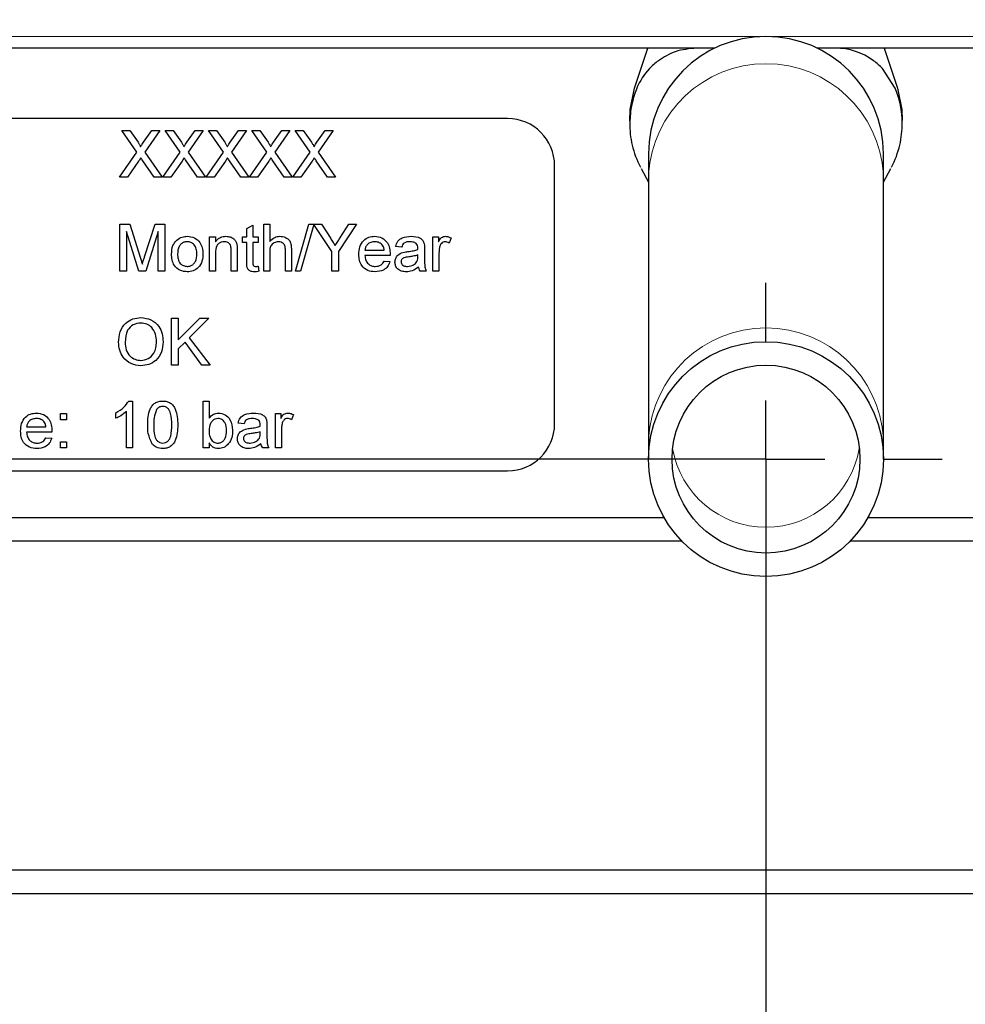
# Paper-space layout 'Blatt5' of a CAD drawing. Header units: millimetres. Extents: x 5 to 418, y 2 to 292.
# Tile 9 of 37: x 179 to 205, y 100 to 127. Entities that reach past the tile are written whole.
import ezdxf

# ---------------------------------------------------------------- set-up
doc = ezdxf.new("R2010")
doc.units = ezdxf.units.MM
doc.layers.add('SLD-0', color=7, linetype='Continuous')
doc.styles.add('SLDTEXTSTYLE0', font='TXT', dxfattribs={"width": 0.605})
doc.dimstyles.new('SLDDIMSTYLE4', dxfattribs={"dimtxt": 3.5, "dimasz": 3.302, "dimexe": 0, "dimexo": 0.0625, "dimgap": 0.875, "dimtad": 1, "dimdec": 1, "dimlfac": 1.5, "dimrnd": 1e-09, "dimzin": 12, "dimdsep": 46, "dimtxsty": 'SLDTEXTSTYLE0', "dimsah": 1, "dimcen": 0.09, "dimadec": 0, "dimazin": 3, "dimtfac": 1, "dimtofl": 0, "dimtmove": 0, "dimatfit": 3, "dimfxl": 1, "dimfrac": 2, "dimtolj": 1, "dimtzin": 12, "dimarcsym": 0})
doc.dimstyles.new('SLDDIMSTYLE5', dxfattribs={"dimtxt": 3.5, "dimasz": 3.302, "dimexe": 0, "dimexo": 0.0625, "dimgap": 0.875, "dimtad": 1, "dimdec": 1, "dimlfac": 1.5, "dimrnd": 1e-09, "dimzin": 12, "dimdsep": 46, "dimtxsty": 'SLDTEXTSTYLE0', "dimsah": 1, "dimcen": 0.09, "dimadec": 0, "dimazin": 3, "dimtfac": 1, "dimtmove": 0, "dimatfit": 0, "dimfxl": 1, "dimfrac": 2, "dimtolj": 1, "dimtzin": 12, "dimarcsym": 0})
doc.dimstyles.new('SLDDIMSTYLE6', dxfattribs={"dimtxt": 3.5, "dimasz": 3.302, "dimexe": 0, "dimexo": 0.0625, "dimgap": 0.875, "dimtad": 1, "dimlfac": 1.5, "dimrnd": 1e-09, "dimzin": 12, "dimdsep": 46, "dimtxsty": 'SLDTEXTSTYLE0', "dimsah": 1, "dimcen": 0.09, "dimadec": 0, "dimazin": 3, "dimtfac": 1, "dimtofl": 0, "dimtmove": 0, "dimatfit": 3, "dimfxl": 1, "dimfrac": 2, "dimtolj": 1, "dimtzin": 12, "dimarcsym": 0})

# ---------------------------------------------------------------- blocks, each defined once
blk = doc.blocks.new('_D_24')
at = {"layer": 'SLD-0', "color": 7}
for p, q in [((142.572, 135.345), (117.456, 135.345)), ((118.456, 135.345), (118.456, 115.012)), ((199.823, 115.012), (117.456, 115.012))]:
    blk.add_line(p, q, dxfattribs=at)
for points in [[(118.456, 135.345), (117.948, 132.043), (118.964, 132.043)], [(118.456, 115.012), (118.964, 118.314), (117.948, 118.314)]]:
    blk.add_solid(points, dxfattribs=at)
at = {"layer": 'SLD-0', "color": 7, "insert": (113.944, 120.5), "char_height": 3.5, "attachment_point": 1, "rotation": 90, "style": 'SLDTEXTSTYLE0'}
blk.add_mtext('30,5', dxfattribs=at)
blk = doc.blocks.new('_D_25')
at = {"layer": 'SLD-0', "color": 7}
for p, q in [((118.456, 115.012), (118.456, 121.362)), ((199.823, 115.012), (117.456, 115.012)), ((118.456, 100.235), (118.456, 115.012)), ((168.044, 100.235), (117.456, 100.235)), ((118.456, 100.235), (118.456, 93.885))]:
    blk.add_line(p, q, dxfattribs=at)
for points in [[(118.456, 115.012), (118.964, 118.314), (117.948, 118.314)], [(118.456, 100.235), (117.948, 96.933), (118.964, 96.933)]]:
    blk.add_solid(points, dxfattribs=at)
at = {"layer": 'SLD-0', "color": 7, "insert": (113.944, 102.945), "char_height": 3.5, "attachment_point": 1, "rotation": 90, "style": 'SLDTEXTSTYLE0'}
blk.add_mtext('22,2', dxfattribs=at)
blk = doc.blocks.new('_D_27')
at = {"layer": 'SLD-0', "color": 7}
for p, q in [((124.49, 136.246), (124.49, 86.053)), ((199.823, 115.012), (199.823, 86.053)), ((124.49, 87.053), (199.823, 87.053))]:
    blk.add_line(p, q, dxfattribs=at)
for points in [[(124.49, 87.053), (127.792, 86.545), (127.792, 87.561)], [(199.823, 87.053), (196.521, 87.561), (196.521, 86.545)]]:
    blk.add_solid(points, dxfattribs=at)
at = {"layer": 'SLD-0', "color": 7, "insert": (158.146, 91.564), "char_height": 3.5, "attachment_point": 1, "style": 'SLDTEXTSTYLE0'}
blk.add_mtext('113', dxfattribs=at)
blk = doc.blocks.new('_D_28')
at = {"layer": 'SLD-0', "color": 7}
for p, q in [((124.49, 136.246), (124.49, 77.328)), ((247.823, 115.012), (247.823, 77.328)), ((124.49, 78.328), (247.823, 78.328))]:
    blk.add_line(p, q, dxfattribs=at)
for points in [[(124.49, 78.328), (127.792, 77.82), (127.792, 78.836)], [(247.823, 78.328), (244.521, 78.836), (244.521, 77.82)]]:
    blk.add_solid(points, dxfattribs=at)
at = {"layer": 'SLD-0', "color": 7, "insert": (182.146, 82.84), "char_height": 3.5, "attachment_point": 1, "style": 'SLDTEXTSTYLE0'}
blk.add_mtext('185', dxfattribs=at)
blk = doc.blocks.new('_D_29')
at = {"layer": 'SLD-0', "color": 7}
for p, q in [((199.823, 115.012), (199.823, 86.053)), ((247.823, 115.012), (247.823, 86.053)), ((247.823, 87.053), (199.823, 87.053))]:
    blk.add_line(p, q, dxfattribs=at)
for centre, start, end in [((226.521, 89.738), 153.4349, 206.5651), ((221.126, 89.738), 333.4349, 26.5651)]:
    blk.add_arc(centre, 6.006, start, end, dxfattribs=at)
for points in [[(199.823, 87.053), (203.125, 86.545), (203.125, 87.561)], [(247.823, 87.053), (244.521, 87.561), (244.521, 86.545)]]:
    blk.add_solid(points, dxfattribs=at)
at = {"layer": 'SLD-0', "color": 7, "insert": (221.15, 91.564), "char_height": 3.5, "attachment_point": 1, "style": 'SLDTEXTSTYLE0'}
blk.add_mtext('72', dxfattribs=at)
blk = doc.blocks.new('SW_CENTERMARKSYMBOL_0')
at = {"layer": 'SLD-0', "color": 0}
for p, q in [((0, 3.333), (0, 5)), ((0, 0), (0, 1.667)), ((-3.333, 0), (-5, 0)), ((0, 0), (-1.667, 0)), ((0, 0), (0, -1.667)), ((0, 0), (1.667, 0)), ((3.333, 0), (5, 0)), ((0, -3.333), (0, -5))]:
    blk.add_line(p, q, dxfattribs=at)

psp = doc.layouts.new('Blatt5')

# ---------------------------------------------------------------- linework, layer by layer
at = {"color": 7, "linetype": 'Continuous', "lineweight": 18}
for p, q in [((151.6355, 127.0063), (199.6266, 127.0063)), ((200.0203, 127.0063), (215.6266, 127.0063))]:
    psp.add_line(p, q, dxfattribs=at)
at = {"color": 7, "linetype": 'Continuous', "lineweight": 25}
for p, q in [((196.468, 126.6788), (155.8234, 126.6788)), ((196.0907, 125.5411), (196.468, 126.6788)), ((198.3705, 126.6788), (196.468, 126.6788)), ((198.3705, 126.6788), (197.8568, 126.6788)), ((201.7901, 126.6788), (201.2764, 126.6788)), ((203.1789, 126.6788), (201.2764, 126.6788)), ((212.468, 126.6788), (203.1789, 126.6788)), ((203.1789, 126.6788), (203.5562, 125.5411)), ((203.4901, 125.5407), (203.1311, 126.0981)), ((192.4901, 124.6788), (161.8234, 124.6788)), ((181.9653, 123.7296), (181.5408, 124.3455)), ((181.5408, 124.3455), (181.7673, 124.3455)), ((181.7673, 124.3455), (182, 124.0079)), ((182.1562, 124.0076), (182.3881, 124.3455)), ((182.6178, 124.3455), (182.1934, 123.7274)), ((182.3881, 124.3455), (182.6178, 124.3455)), ((183.196, 123.7296), (182.7716, 124.3455)), ((182.7716, 124.3455), (182.9981, 124.3455)), ((182.9981, 124.3455), (183.2307, 124.0079)), ((183.387, 124.0076), (183.6188, 124.3455)), ((183.8485, 124.3455), (183.4241, 123.7274)), ((183.6188, 124.3455), (183.8485, 124.3455)), ((184.4268, 123.7296), (184.0024, 124.3455)), ((184.0024, 124.3455), (184.2289, 124.3455)), ((184.2289, 124.3455), (184.4615, 124.0079)), ((184.6178, 124.0076), (184.8496, 124.3455)), ((185.0793, 124.3455), (184.6549, 123.7274)), ((184.8496, 124.3455), (185.0793, 124.3455)), ((185.6576, 123.7296), (185.2332, 124.3455)), ((185.2332, 124.3455), (185.4596, 124.3455)), ((185.4596, 124.3455), (185.6923, 124.0079)), ((185.8485, 124.0076), (186.0804, 124.3455)), ((186.3101, 124.3455), (185.8857, 123.7274)), ((186.0804, 124.3455), (186.3101, 124.3455)), ((186.8883, 123.7296), (186.4639, 124.3455)), ((186.4639, 124.3455), (186.6904, 124.3455)), ((186.6904, 124.3455), (186.9231, 124.0079)), ((187.0793, 124.0076), (187.3111, 124.3455)), ((187.5408, 124.3455), (187.1164, 123.7274)), ((187.3111, 124.3455), (187.5408, 124.3455)), ((181.4725, 123.0122), (181.9653, 123.7296)), ((182.1934, 123.7274), (182.6861, 123.0122)), ((182.7032, 123.0122), (183.196, 123.7296)), ((183.4241, 123.7274), (183.9169, 123.0122)), ((183.934, 123.0122), (184.4268, 123.7296)), ((184.6549, 123.7274), (185.1477, 123.0122)), ((185.1648, 123.0122), (185.6576, 123.7296)), ((185.8857, 123.7274), (186.3785, 123.0122)), ((186.3955, 123.0122), (186.8883, 123.7296)), ((187.1164, 123.7274), (187.6092, 123.0122)), ((196.4901, 123.6788), (196.4901, 123.0963)), ((203.1568, 123.0963), (203.1568, 123.6788)), ((182.0173, 123.471), (181.7019, 123.0122)), ((182.4594, 123.0122), (182.1349, 123.4833)), ((183.2481, 123.471), (182.9327, 123.0122)), ((183.6902, 123.0122), (183.3656, 123.4833)), ((184.4789, 123.471), (184.1634, 123.0122)), ((184.9209, 123.0122), (184.5964, 123.4833)), ((185.7096, 123.471), (185.3942, 123.0122)), ((186.1517, 123.0122), (185.8272, 123.4833)), ((186.9404, 123.471), (186.625, 123.0122)), ((187.3825, 123.0122), (187.0579, 123.4833)), ((193.8234, 116.0122), (193.8234, 123.3455)), ((181.7019, 123.0122), (181.4725, 123.0122)), ((182.6861, 123.0122), (182.4594, 123.0122)), ((182.9327, 123.0122), (182.7032, 123.0122)), ((183.9169, 123.0122), (183.6902, 123.0122)), ((184.1634, 123.0122), (183.934, 123.0122)), ((185.1477, 123.0122), (184.9209, 123.0122)), ((185.3942, 123.0122), (185.1648, 123.0122)), ((186.3785, 123.0122), (186.1517, 123.0122)), ((186.625, 123.0122), (186.3955, 123.0122)), ((187.6092, 123.0122), (187.3825, 123.0122)), ((196.2799, 123.2617), (196.4901, 122.8708)), ((196.4901, 123.0963), (196.4901, 115.5947)), ((203.1568, 122.8708), (203.3673, 123.2624)), ((203.1568, 115.5947), (203.1568, 123.0963)), ((181.4816, 120.3455), (181.4816, 121.6788)), ((181.4816, 121.6788), (181.7644, 121.6788)), ((181.7644, 121.6788), (182.0625, 120.7432)), ((182.188, 120.7592), (182.4832, 121.6788)), ((182.4832, 121.6788), (182.7636, 121.6788)), ((182.7636, 121.6788), (182.7636, 120.3455)), ((185.0884, 121.557), (185.2593, 121.6542)), ((185.2593, 121.6542), (185.2593, 121.3198)), ((185.567, 121.6788), (185.738, 121.6788)), ((185.567, 120.3455), (185.567, 121.6788)), ((185.738, 121.6788), (185.738, 121.1919)), ((186.473, 120.3455), (186.8491, 121.6788)), ((186.9896, 121.676), (186.6143, 120.3455)), ((186.8491, 121.6788), (187.2102, 121.6788)), ((187.5005, 120.9104), (186.9896, 121.676)), ((187.2102, 121.6788), (187.4687, 121.2712)), ((188.2014, 121.6788), (187.6885, 120.9104)), ((187.7305, 121.2865), (187.9789, 121.6788)), ((187.9789, 121.6788), (188.2014, 121.6788)), ((182.0232, 120.3455), (181.6696, 121.4737)), ((181.6696, 121.4737), (181.6696, 120.3455)), ((182.5756, 121.4737), (182.2198, 120.3455)), ((182.5756, 120.3455), (182.5756, 121.4737)), ((184.0286, 121.3198), (184.1995, 121.3198)), ((184.0286, 120.3455), (184.0286, 121.3198)), ((184.1995, 121.3198), (184.1995, 121.1839)), ((184.9687, 121.166), (184.9687, 121.3198)), ((184.9687, 121.3198), (185.0884, 121.3198)), ((185.0884, 121.3198), (185.0884, 121.557)), ((185.2593, 121.3198), (185.4132, 121.3198)), ((185.4132, 121.3198), (185.4132, 121.166)), ((190.3704, 121.3198), (190.5243, 121.3198)), ((190.3704, 120.3455), (190.3704, 121.3198)), ((190.5243, 121.3198), (190.5243, 121.1839)), ((185.0884, 121.166), (184.9687, 121.166)), ((185.0884, 120.6193), (185.0884, 121.166)), ((185.4132, 121.166), (185.2593, 121.166)), ((185.2593, 121.166), (185.2593, 120.6131)), ((189.4816, 121.0292), (189.3106, 121.0463)), ((190.8833, 121.2913), (190.8298, 121.143)), ((184.1995, 120.8679), (184.1995, 120.3455)), ((184.6439, 120.3455), (184.6439, 120.9272)), ((184.8149, 120.9416), (184.8149, 120.3455)), ((185.738, 120.8682), (185.738, 120.3455)), ((186.1824, 120.3455), (186.1824, 120.951)), ((186.3533, 120.9598), (186.3533, 120.3455)), ((187.5005, 120.3455), (187.5005, 120.9104)), ((187.6885, 120.9104), (187.6885, 120.3455)), ((188.4388, 120.9438), (188.9858, 120.9438)), ((189.156, 120.7899), (188.4388, 120.7899)), ((189.9423, 120.7573), (189.9431, 120.807)), ((190.1311, 120.9772), (190.1311, 120.7686)), ((190.5414, 120.8631), (190.5414, 120.3455)), ((185.4132, 120.4865), (185.4303, 120.3431)), ((188.984, 120.6361), (189.1514, 120.619)), ((181.6696, 120.3455), (181.4816, 120.3455)), ((182.2198, 120.3455), (182.0232, 120.3455)), ((182.7636, 120.3455), (182.5756, 120.3455)), ((184.1995, 120.3455), (184.0286, 120.3455)), ((184.8149, 120.3455), (184.6439, 120.3455)), ((185.738, 120.3455), (185.567, 120.3455)), ((186.3533, 120.3455), (186.1824, 120.3455)), ((186.6143, 120.3455), (186.473, 120.3455)), ((187.6885, 120.3455), (187.5005, 120.3455)), ((190.1824, 120.3455), (190.0115, 120.3455)), ((190.5414, 120.3455), (190.3704, 120.3455)), ((182.9516, 117.6788), (182.9516, 119.0122)), ((182.9516, 119.0122), (183.1397, 119.0122)), ((183.1397, 119.0122), (183.1397, 118.3978)), ((183.1397, 118.3978), (183.754, 119.0122)), ((184.0115, 119.0122), (183.4543, 118.455)), ((183.754, 119.0122), (184.0115, 119.0122)), ((183.3352, 118.3356), (183.1397, 118.1404)), ((183.8141, 117.6788), (183.3352, 118.3356)), ((183.4543, 118.455), (184.0457, 117.6788)), ((183.1397, 118.1404), (183.1397, 117.6788)), ((183.1397, 117.6788), (182.9516, 117.6788)), ((184.0457, 117.6788), (183.8141, 117.6788)), ((181.7364, 116.6617), (181.8464, 116.6617)), ((181.8464, 116.6617), (181.8464, 115.3284)), ((183.8464, 115.3284), (183.8464, 116.6617)), ((183.8464, 116.6617), (184.0174, 116.6617)), ((184.0174, 116.6617), (184.0174, 116.1711)), ((179.7951, 116.1318), (179.7951, 116.3027)), ((179.7951, 116.3027), (179.9661, 116.3027)), ((179.9661, 116.3027), (179.9661, 116.1318)), ((181.3678, 116.1708), (181.3678, 116.3284)), ((181.6755, 115.3284), (181.6755, 116.3674)), ((185.8977, 116.3027), (186.0516, 116.3027)), ((185.8977, 115.3284), (185.8977, 116.3027)), ((186.0516, 116.3027), (186.0516, 116.1668)), ((179.9661, 116.1318), (179.7951, 116.1318)), ((185.0088, 116.0122), (184.8379, 116.0292)), ((186.4105, 116.2742), (186.3571, 116.1259)), ((178.8379, 115.9267), (179.3849, 115.9267)), ((179.555, 115.7728), (178.8379, 115.7728)), ((185.4696, 115.7402), (185.4704, 115.7899)), ((185.6584, 115.9601), (185.6584, 115.7515)), ((186.0686, 115.846), (186.0686, 115.3284)), ((179.383, 115.619), (179.5505, 115.6019)), ((179.7951, 115.4993), (179.9661, 115.4993)), ((179.7951, 115.3284), (179.7951, 115.4993)), ((179.9661, 115.4993), (179.9661, 115.3284)), ((184.0174, 115.4745), (184.0174, 115.3284)), ((196.4901, 115.5947), (196.4901, 115.0122)), ((203.1568, 115.0122), (203.1568, 115.5947)), ((179.9661, 115.3284), (179.7951, 115.3284)), ((181.8464, 115.3284), (181.6755, 115.3284)), ((184.0174, 115.3284), (183.8464, 115.3284)), ((185.7097, 115.3284), (185.5387, 115.3284)), ((186.0686, 115.3284), (185.8977, 115.3284)), ((161.8234, 114.6788), (192.4901, 114.6788)), ((196.9367, 113.3455), (158.4901, 113.3455)), ((244.9367, 113.3455), (202.7102, 113.3455)), ((197.443, 112.6788), (158.8234, 112.6788)), ((245.443, 112.6788), (202.2039, 112.6788)), ((170.8234, 102.6788), (206.1568, 102.6788))]:
    psp.add_line(p, q, dxfattribs=at)
at = {"color": 7, "linetype": 'Continuous', "lineweight": 25, "flags": 128}
for points in [[(195.9584, 124.6201), (195.966, 124.9328), (196.0907, 125.5411)], [(195.9584, 124.6201), (195.966, 124.9328), (196.0907, 125.5411)], [(195.9584, 124.6201), (195.966, 124.9328), (196.0907, 125.5411)], [(203.5562, 125.5411), (203.6808, 124.9328), (203.6885, 124.6214)], [(203.5562, 125.5411), (203.6808, 124.9328), (203.6885, 124.6214)], [(203.5562, 125.5411), (203.6808, 124.9328), (203.6885, 124.6214)], [(211.8234, 103.3455), (185.6901, 103.3455), (165.1568, 103.3455)]]:
    psp.add_lwpolyline(points, dxfattribs=at)
at = {"color": 7, "linetype": 'Continuous', "lineweight": 25}
for radius in [3.3333, 2.6667]:
    psp.add_circle((199.8234, 115.0122), radius, dxfattribs=at)
for centre, radius, start, end in [((199.8234, 123.6788), 3.3333, 0, 180), ((201.7901, 124.8401), 1.8387, 53.78393, 90), ((197.8568, 124.8401), 1.8387, 136.83204, 157.60416), ((197.8568, 124.8401), 1.8387, 126.21609, 136.83204), ((201.7901, 124.8401), 1.8387, 43.16805, 53.78393), ((201.0385, 124.5304), 2.6516, 0.56128, 22.39584), ((192.4901, 123.3455), 1.3333, 0, 90), ((198.6084, 124.5304), 2.6516, 179.43872, 193.17708), ((201.0385, 124.5304), 2.6516, 346.82292, 0.56128), ((198.6084, 124.5304), 2.6516, 193.17708, 207.6121), ((201.0385, 124.5304), 2.6516, 332.3879, 346.82292), ((192.4901, 116.0122), 1.3333, 270, 0)]:
    psp.add_arc(centre, radius, start, end, dxfattribs=at)
at = {"color": 7, "linetype": 'Continuous', "lineweight": 18}
for centre, radius, start, end in [((199.8234, 122.8979), 3.3392, 3.40629, 176.59371), ((199.8234, 115.3963), 3.3392, 3.40629, 176.59371), ((199.8234, 115.7649), 2.6875, 189.64974, 350.35026)]:
    psp.add_arc(centre, radius, start, end, dxfattribs=at)
at = {"color": 7, "linetype": 'Continuous', "lineweight": 25}
for points, knots in [([(197.8568, 126.6788), (197.6484, 126.6606), (197.2577, 126.6265), (196.9254, 126.42), (196.7704, 126.3236)], [0, 0, 0, 0, 0.5334473, 1, 1, 1, 1]), ([(196.1568, 125.5407), (196.1008, 125.3844), (195.9869, 125.066), (195.967, 124.7283), (195.9569, 124.5564)], [0, 0, 0, 0, 0.4908705, 1, 1, 1, 1]), ([(182, 124.0079), (182.0149, 123.9852), (182.0358, 123.9536), (182.0615, 123.9119), (182.0666, 123.8911), (182.0692, 123.8807)], [0, 0, 0, 0, 0.5612769, 0.7817626, 1, 1, 1, 1]), ([(182.0692, 123.8807), (182.0854, 123.9044), (182.1144, 123.9467), (182.1434, 123.989), (182.1562, 124.0076)], [0, 0, 0, 0, 0.5599999, 1, 1, 1, 1]), ([(183.2307, 124.0079), (183.2457, 123.9852), (183.2666, 123.9536), (183.2923, 123.9119), (183.2974, 123.8911), (183.2999, 123.8807)], [0, 0, 0, 0, 0.5612769, 0.7817626, 1, 1, 1, 1]), ([(183.2999, 123.8807), (183.3162, 123.9044), (183.3452, 123.9467), (183.3742, 123.989), (183.387, 124.0076)], [0, 0, 0, 0, 0.55999992, 1, 1, 1, 1]), ([(184.4615, 124.0079), (184.4765, 123.9852), (184.4973, 123.9536), (184.523, 123.9119), (184.5281, 123.8911), (184.5307, 123.8807)], [0, 0, 0, 0, 0.5612769, 0.7817626, 1, 1, 1, 1]), ([(184.5307, 123.8807), (184.5469, 123.9044), (184.5759, 123.9467), (184.605, 123.989), (184.6178, 124.0076)], [0, 0, 0, 0, 0.5599999, 1, 1, 1, 1]), ([(185.6923, 124.0079), (185.7073, 123.9852), (185.7281, 123.9536), (185.7538, 123.9119), (185.7589, 123.8911), (185.7615, 123.8807)], [0, 0, 0, 0, 0.5612769, 0.7817626, 1, 1, 1, 1]), ([(185.7615, 123.8807), (185.7777, 123.9044), (185.8067, 123.9467), (185.8358, 123.989), (185.8485, 124.0076)], [0, 0, 0, 0, 0.55999992, 1, 1, 1, 1]), ([(186.9231, 124.0079), (186.938, 123.9852), (186.9589, 123.9536), (186.9846, 123.9119), (186.9897, 123.8911), (186.9922, 123.8807)], [0, 0, 0, 0, 0.5612769, 0.7817626, 1, 1, 1, 1]), ([(186.9922, 123.8807), (187.0085, 123.9044), (187.0375, 123.9467), (187.0665, 123.989), (187.0793, 124.0076)], [0, 0, 0, 0, 0.55999992, 1, 1, 1, 1]), ([(182.0801, 123.5626), (182.0683, 123.5456), (182.0472, 123.5152), (182.0265, 123.4845), (182.0173, 123.471)], [0, 0, 0, 0, 0.56000161, 1, 1, 1, 1]), ([(182.1349, 123.4833), (182.1246, 123.4981), (182.1063, 123.5245), (182.0881, 123.551), (182.0801, 123.5626)], [0, 0, 0, 0, 0.5599998, 1, 1, 1, 1]), ([(183.3109, 123.5626), (183.2991, 123.5456), (183.278, 123.5152), (183.2572, 123.4845), (183.2481, 123.471)], [0, 0, 0, 0, 0.5600016, 1, 1, 1, 1]), ([(183.3656, 123.4833), (183.3554, 123.4981), (183.337, 123.5245), (183.3189, 123.551), (183.3109, 123.5626)], [0, 0, 0, 0, 0.5599998, 1, 1, 1, 1]), ([(184.5416, 123.5626), (184.5298, 123.5456), (184.5088, 123.5152), (184.488, 123.4845), (184.4789, 123.471)], [0, 0, 0, 0, 0.5600016, 1, 1, 1, 1]), ([(184.5964, 123.4833), (184.5861, 123.4981), (184.5678, 123.5245), (184.5496, 123.551), (184.5416, 123.5626)], [0, 0, 0, 0, 0.5599998, 1, 1, 1, 1]), ([(185.7724, 123.5626), (185.7606, 123.5456), (185.7395, 123.5152), (185.7188, 123.4845), (185.7096, 123.471)], [0, 0, 0, 0, 0.5600016, 1, 1, 1, 1]), ([(185.8272, 123.4833), (185.8169, 123.4981), (185.7986, 123.5245), (185.7804, 123.551), (185.7724, 123.5626)], [0, 0, 0, 0, 0.5599998, 1, 1, 1, 1]), ([(187.0032, 123.5626), (186.9914, 123.5456), (186.9703, 123.5152), (186.9495, 123.4845), (186.9404, 123.471)], [0, 0, 0, 0, 0.5600016, 1, 1, 1, 1]), ([(187.0579, 123.4833), (187.0477, 123.4981), (187.0293, 123.5245), (187.0112, 123.551), (187.0032, 123.5626)], [0, 0, 0, 0, 0.5599998, 1, 1, 1, 1]), ([(183.0983, 121.2298), (183.1488, 121.2649), (183.2392, 121.3276), (183.3485, 121.3341), (183.3966, 121.3369)], [0, 0, 0, 0, 0.5590331, 1, 1, 1, 1]), ([(183.3966, 121.3369), (183.4667, 121.3293), (183.6067, 121.3139), (183.759, 121.1772), (183.8319, 121.0108), (183.8376, 120.9012), (183.8405, 120.8463)], [0, 0, 0, 0, 0.2795556, 0.5586004, 0.7789908, 1, 1, 1, 1]), ([(184.1995, 121.1839), (184.2195, 121.2097), (184.2595, 121.2611), (184.3607, 121.3245), (184.4449, 121.3322), (184.4962, 121.3369)], [0, 0, 0, 0, 0.2805539, 0.5608154, 1, 1, 1, 1]), ([(184.4962, 121.3369), (184.536, 121.3337), (184.6154, 121.3271), (184.718, 121.2759), (184.782, 121.1925), (184.7981, 121.1318), (184.8061, 121.1014)], [0, 0, 0, 0, 0.2802155, 0.5599712, 0.7796359, 1, 1, 1, 1]), ([(185.738, 121.1919), (185.7823, 121.238), (185.8615, 121.3203), (185.9741, 121.3318), (186.0238, 121.3369)], [0, 0, 0, 0, 0.559341, 1, 1, 1, 1]), ([(186.0238, 121.3369), (186.0778, 121.3323), (186.1854, 121.3231), (186.312, 121.2227), (186.3504, 121.0863), (186.3524, 121.002), (186.3533, 120.9598)], [0, 0, 0, 0, 0.2803178, 0.5583395, 0.7785536, 1, 1, 1, 1]), ([(188.2679, 120.8244), (188.2721, 120.8967), (188.2806, 121.0408), (188.3885, 121.2186), (188.5481, 121.3226), (188.6615, 121.3322), (188.7182, 121.3369)], [0, 0, 0, 0, 0.2807476, 0.5597747, 0.7796663, 1, 1, 1, 1]), ([(188.7182, 121.3369), (188.7889, 121.3288), (188.9303, 121.3124), (189.0808, 121.1696), (189.1483, 120.9996), (189.154, 120.8891), (189.1568, 120.8337)], [0, 0, 0, 0, 0.2793662, 0.5583982, 0.7788851, 1, 1, 1, 1]), ([(189.3106, 121.0463), (189.3263, 121.0994), (189.3575, 121.2051), (189.5262, 121.3232), (189.6663, 121.3317), (189.7521, 121.3369)], [0, 0, 0, 0, 0.2804297, 0.5593032, 1, 1, 1, 1]), ([(189.7521, 121.3369), (189.8412, 121.3322), (189.9653, 121.3255), (190.093, 121.2235), (190.1129, 121.1567), (190.1228, 121.1233)], [0, 0, 0, 0, 0.5592531, 0.7791951, 1, 1, 1, 1]), ([(190.5243, 121.1839), (190.5499, 121.2273), (190.5855, 121.2879), (190.6649, 121.3317), (190.7038, 121.3352), (190.7233, 121.3369)], [0, 0, 0, 0, 0.5595991, 0.7797717, 1, 1, 1, 1]), ([(190.7233, 121.3369), (190.7548, 121.3339), (190.8111, 121.3285), (190.8612, 121.3026), (190.8833, 121.2913)], [0, 0, 0, 0, 0.5595462, 1, 1, 1, 1]), ([(182.9516, 120.8327), (182.9555, 120.9164), (182.9623, 121.0656), (183.0568, 121.1797), (183.0983, 121.2298)], [0, 0, 0, 0, 0.5609635, 1, 1, 1, 1]), ([(183.3966, 121.1831), (183.3653, 121.1804), (183.3027, 121.1749), (183.221, 121.1242), (183.1345, 121.0159), (183.1275, 120.9085), (183.1226, 120.8332)], [0, 0, 0, 0, 0.1871365, 0.37402463, 0.56109723, 1, 1, 1, 1]), ([(183.6696, 120.8383), (183.6675, 120.8847), (183.6634, 120.9773), (183.6032, 121.0954), (183.506, 121.1712), (183.4331, 121.1791), (183.3966, 121.1831)], [0, 0, 0, 0, 0.2810641, 0.5603164, 0.7801741, 1, 1, 1, 1]), ([(184.4487, 121.1831), (184.4201, 121.1807), (184.363, 121.176), (184.2855, 121.135), (184.2038, 121.0366), (184.2013, 120.9375), (184.1995, 120.8679)], [0, 0, 0, 0, 0.1872728, 0.3743615, 0.56054, 1, 1, 1, 1]), ([(184.6439, 120.9272), (184.6437, 120.9617), (184.6432, 121.0303), (184.6082, 121.1249), (184.5301, 121.1758), (184.4758, 121.1807), (184.4487, 121.1831)], [0, 0, 0, 0, 0.2816799, 0.5597852, 0.7795872, 1, 1, 1, 1]), ([(184.8061, 121.1014), (184.8092, 121.0716), (184.8148, 121.0185), (184.8149, 120.9651), (184.8149, 120.9416)], [0, 0, 0, 0, 0.55979123, 1, 1, 1, 1]), ([(185.9853, 121.1831), (185.9429, 121.177), (185.8582, 121.1648), (185.7427, 121.0491), (185.7398, 120.9369), (185.738, 120.8682)], [0, 0, 0, 0, 0.2802055, 0.5593196, 1, 1, 1, 1]), ([(186.1824, 120.951), (186.1812, 120.9836), (186.1787, 121.0484), (186.1372, 121.1338), (186.0621, 121.178), (186.0109, 121.1814), (185.9853, 121.1831)], [0, 0, 0, 0, 0.2812215, 0.5597775, 0.779378, 1, 1, 1, 1]), ([(187.4687, 121.2712), (187.4923, 121.2342), (187.5344, 121.1681), (187.5764, 121.1019), (187.5948, 121.0728)], [0, 0, 0, 0, 0.5600005, 1, 1, 1, 1]), ([(187.5948, 121.0728), (187.6202, 121.1126), (187.6655, 121.1838), (187.7106, 121.2551), (187.7305, 121.2865)], [0, 0, 0, 0, 0.56, 1, 1, 1, 1]), ([(188.7174, 121.1831), (188.6792, 121.1799), (188.603, 121.1735), (188.5111, 121.1143), (188.4526, 121.033), (188.4434, 120.9735), (188.4388, 120.9438)], [0, 0, 0, 0, 0.2801903, 0.5597279, 0.7796424, 1, 1, 1, 1]), ([(188.9231, 121.1014), (188.8891, 121.1282), (188.8282, 121.1764), (188.7513, 121.181), (188.7174, 121.1831)], [0, 0, 0, 0, 0.5585118, 1, 1, 1, 1]), ([(188.9858, 120.9438), (188.9814, 120.9763), (188.9734, 121.0343), (188.9384, 121.0809), (188.9231, 121.1014)], [0, 0, 0, 0, 0.5606744, 1, 1, 1, 1]), ([(189.7214, 121.1831), (189.6922, 121.1822), (189.6341, 121.1803), (189.5534, 121.1547), (189.504, 121.0944), (189.489, 121.051), (189.4816, 121.0292)], [0, 0, 0, 0, 0.2808547, 0.5597509, 0.7794996, 1, 1, 1, 1]), ([(189.899, 121.1315), (189.8682, 121.1493), (189.8129, 121.1812), (189.7495, 121.1825), (189.7214, 121.1831)], [0, 0, 0, 0, 0.5578706, 1, 1, 1, 1]), ([(189.9431, 121.0007), (189.9425, 121.028), (189.9415, 121.0766), (189.9119, 121.1148), (189.899, 121.1315)], [0, 0, 0, 0, 0.56190266, 1, 1, 1, 1]), ([(190.1228, 121.1233), (190.1258, 121.0961), (190.1311, 121.0475), (190.1311, 120.9987), (190.1311, 120.9772)], [0, 0, 0, 0, 0.55981741, 1, 1, 1, 1]), ([(190.5678, 121.0584), (190.5591, 121.0224), (190.5436, 120.9582), (190.5421, 120.8922), (190.5414, 120.8631)], [0, 0, 0, 0, 0.5598877, 1, 1, 1, 1]), ([(190.7166, 121.1831), (190.6972, 121.1807), (190.6583, 121.1759), (190.5997, 121.1332), (190.5799, 121.0867), (190.5678, 121.0584)], [0, 0, 0, 0, 0.2803051, 0.5609106, 1, 1, 1, 1]), ([(190.8298, 121.143), (190.8103, 121.1554), (190.7755, 121.1776), (190.7346, 121.1814), (190.7166, 121.1831)], [0, 0, 0, 0, 0.5601157, 1, 1, 1, 1]), ([(182.1226, 120.5474), (182.1346, 120.587), (182.156, 120.6577), (182.1782, 120.7282), (182.188, 120.7592)], [0, 0, 0, 0, 0.5599969, 1, 1, 1, 1]), ([(183.3966, 120.3284), (183.3251, 120.336), (183.1823, 120.3511), (183.0271, 120.4925), (182.9598, 120.6651), (182.9544, 120.7767), (182.9516, 120.8327)], [0, 0, 0, 0, 0.2796157, 0.5583707, 0.778858, 1, 1, 1, 1]), ([(183.1226, 120.8332), (183.1246, 120.7862), (183.1287, 120.6924), (183.1862, 120.5706), (183.2857, 120.4942), (183.3597, 120.4862), (183.3966, 120.4822)], [0, 0, 0, 0, 0.2811293, 0.560384, 0.7801589, 1, 1, 1, 1]), ([(183.8405, 120.8463), (183.8381, 120.7736), (183.8334, 120.6289), (183.7292, 120.4465), (183.5668, 120.3454), (183.4534, 120.3341), (183.3966, 120.3284)], [0, 0, 0, 0, 0.2810332, 0.5595131, 0.779602, 1, 1, 1, 1]), ([(183.3966, 120.4822), (183.4283, 120.485), (183.4915, 120.4907), (183.573, 120.5436), (183.6587, 120.6538), (183.6651, 120.7622), (183.6696, 120.8383)], [0, 0, 0, 0, 0.1870444, 0.3739447, 0.5609834, 1, 1, 1, 1]), ([(188.7273, 120.3284), (188.6552, 120.3349), (188.5114, 120.3478), (188.3505, 120.4839), (188.2767, 120.6556), (188.2708, 120.7681), (188.2679, 120.8244)], [0, 0, 0, 0, 0.2799521, 0.5586609, 0.7789943, 1, 1, 1, 1]), ([(188.4388, 120.7899), (188.4441, 120.7458), (188.4546, 120.6577), (188.5261, 120.5521), (188.6255, 120.491), (188.6951, 120.4852), (188.7299, 120.4822)], [0, 0, 0, 0, 0.2806334, 0.5596873, 0.7796605, 1, 1, 1, 1]), ([(189.1568, 120.8337), (189.1566, 120.8256), (189.1564, 120.811), (189.1561, 120.7964), (189.156, 120.7899)], [0, 0, 0, 0, 0.5599987, 1, 1, 1, 1]), ([(189.2935, 120.6038), (189.2972, 120.6397), (189.3047, 120.7117), (189.3796, 120.8235), (189.4668, 120.8587), (189.52, 120.8802)], [0, 0, 0, 0, 0.280458, 0.560983, 1, 1, 1, 1]), ([(189.52, 120.8802), (189.546, 120.8859), (189.5925, 120.8962), (189.6397, 120.9022), (189.6605, 120.9048)], [0, 0, 0, 0, 0.5599184, 1, 1, 1, 1]), ([(189.6605, 120.9048), (189.7139, 120.9115), (189.8092, 120.9235), (189.9016, 120.9495), (189.9423, 120.9609)], [0, 0, 0, 0, 0.56018496, 1, 1, 1, 1]), ([(189.9431, 120.807), (189.8958, 120.7938), (189.8112, 120.7701), (189.7242, 120.7588), (189.6859, 120.7539)], [0, 0, 0, 0, 0.5597597, 1, 1, 1, 1]), ([(189.9169, 120.6222), (189.9257, 120.6467), (189.9415, 120.6904), (189.9421, 120.7369), (189.9423, 120.7573)], [0, 0, 0, 0, 0.5589946, 1, 1, 1, 1]), ([(189.9423, 120.9609), (189.9424, 120.9683), (189.9427, 120.9816), (189.943, 120.9948), (189.9431, 121.0007)], [0, 0, 0, 0, 0.56002349, 1, 1, 1, 1]), ([(190.1311, 120.7686), (190.1313, 120.7198), (190.1317, 120.6395), (190.1352, 120.5279), (190.1461, 120.4332), (190.1703, 120.3747), (190.1824, 120.3455)], [0, 0, 0, 0, 0.3402059, 0.5603391, 0.7801747, 1, 1, 1, 1]), ([(182.0625, 120.7432), (182.0739, 120.7067), (182.0943, 120.6416), (182.1139, 120.5762), (182.1226, 120.5474)], [0, 0, 0, 0, 0.5600019, 1, 1, 1, 1]), ([(185.3098, 120.3284), (185.2829, 120.3294), (185.2293, 120.3313), (185.1522, 120.3623), (185.0785, 120.4601), (185.0843, 120.5535), (185.0884, 120.6193)], [0, 0, 0, 0, 0.1874327, 0.3738211, 0.5594622, 1, 1, 1, 1]), ([(185.2593, 120.6131), (185.2572, 120.581), (185.2545, 120.5408), (185.281, 120.502), (185.3069, 120.4839), (185.3304, 120.4829), (185.3461, 120.4822)], [0, 0, 0, 0, 0.4995957, 0.6252386, 0.7503541, 1, 1, 1, 1]), ([(185.3461, 120.4822), (185.3587, 120.4826), (185.3811, 120.4833), (185.4034, 120.4855), (185.4132, 120.4865)], [0, 0, 0, 0, 0.55996521, 1, 1, 1, 1]), ([(189.1514, 120.619), (189.1322, 120.5705), (189.0938, 120.4735), (188.9446, 120.3491), (188.8097, 120.3362), (188.7273, 120.3284)], [0, 0, 0, 0, 0.2806132, 0.5608329, 1, 1, 1, 1]), ([(188.7299, 120.4822), (188.7594, 120.4839), (188.8182, 120.4873), (188.919, 120.5295), (188.9594, 120.5957), (188.984, 120.6361)], [0, 0, 0, 0, 0.28128238, 0.56190631, 1, 1, 1, 1]), ([(189.6124, 120.3284), (189.5678, 120.3309), (189.4789, 120.336), (189.3682, 120.4008), (189.3026, 120.4987), (189.2966, 120.5687), (189.2935, 120.6038)], [0, 0, 0, 0, 0.2808155, 0.5596902, 0.7796958, 1, 1, 1, 1]), ([(189.6859, 120.7539), (189.6371, 120.7487), (189.5762, 120.7423), (189.5116, 120.7079), (189.4856, 120.6822), (189.4679, 120.6497), (189.4656, 120.6255), (189.4645, 120.6134)], [0, 0, 0, 0, 0.5002798, 0.6253263, 0.7502693, 0.875147, 1, 1, 1, 1]), ([(189.4645, 120.6134), (189.4663, 120.5974), (189.4699, 120.5654), (189.5001, 120.5262), (189.5589, 120.4878), (189.6133, 120.4845), (189.6514, 120.4822)], [0, 0, 0, 0, 0.1865647, 0.3734672, 0.5606134, 1, 1, 1, 1]), ([(189.6514, 120.4822), (189.7116, 120.4897), (189.819, 120.503), (189.887, 120.5857), (189.9169, 120.6222)], [0, 0, 0, 0, 0.5597581, 1, 1, 1, 1]), ([(185.4303, 120.3431), (185.408, 120.3386), (185.3682, 120.3307), (185.3276, 120.3291), (185.3098, 120.3284)], [0, 0, 0, 0, 0.5600783, 1, 1, 1, 1]), ([(189.9602, 120.4651), (189.9019, 120.4217), (189.7977, 120.3441), (189.669, 120.3332), (189.6124, 120.3284)], [0, 0, 0, 0, 0.5599714, 1, 1, 1, 1]), ([(190.0115, 120.3455), (189.9979, 120.3662), (189.9736, 120.4031), (189.9643, 120.4462), (189.9602, 120.4651)], [0, 0, 0, 0, 0.5596973, 1, 1, 1, 1]), ([(181.4474, 118.3279), (181.4539, 118.4279), (181.467, 118.6275), (181.6227, 118.8699), (181.8452, 119.0101), (182.0021, 119.0229), (182.0806, 119.0292)], [0, 0, 0, 0, 0.2805704, 0.5595746, 0.7795608, 1, 1, 1, 1]), ([(182.0817, 118.8754), (182.0068, 118.8653), (181.8572, 118.8452), (181.6519, 118.6437), (181.6417, 118.4464), (181.6354, 118.3257)], [0, 0, 0, 0, 0.2801277, 0.5596529, 1, 1, 1, 1]), ([(182.0806, 119.0292), (182.1788, 119.0177), (182.3748, 118.9947), (182.5908, 118.8062), (182.6968, 118.5741), (182.7071, 118.4203), (182.7123, 118.3433)], [0, 0, 0, 0, 0.2795644, 0.5585841, 0.7790872, 1, 1, 1, 1]), ([(182.5243, 118.3447), (182.5197, 118.4174), (182.5106, 118.5625), (182.4108, 118.7462), (182.2531, 118.8575), (182.1388, 118.8694), (182.0817, 118.8754)], [0, 0, 0, 0, 0.2807967, 0.5600682, 0.779984, 1, 1, 1, 1]), ([(182.0798, 117.6617), (181.9835, 117.6728), (181.791, 117.6948), (181.5777, 117.8771), (181.4671, 118.1017), (181.4539, 118.2525), (181.4474, 118.3279)], [0, 0, 0, 0, 0.2796, 0.5587653, 0.7793103, 1, 1, 1, 1]), ([(181.6354, 118.3257), (181.6399, 118.2544), (181.649, 118.112), (181.7565, 117.938), (181.9112, 117.8315), (182.0231, 117.8209), (182.079, 117.8156)], [0, 0, 0, 0, 0.2806566, 0.559885, 0.7798492, 1, 1, 1, 1]), ([(182.079, 117.8156), (182.1522, 117.8249), (182.2984, 117.8436), (182.45, 117.9961), (182.5163, 118.173), (182.5216, 118.2874), (182.5243, 118.3447)], [0, 0, 0, 0, 0.27910019, 0.55819199, 0.77880636, 1, 1, 1, 1]), ([(182.7123, 118.3433), (182.7039, 118.2456), (182.6871, 118.0506), (182.5318, 117.8137), (182.3096, 117.684), (182.1564, 117.6692), (182.0798, 117.6617)], [0, 0, 0, 0, 0.280353, 0.5595023, 0.7796353, 1, 1, 1, 1]), ([(181.3678, 116.3284), (181.451, 116.3754), (181.5994, 116.4593), (181.6946, 116.5999), (181.7364, 116.6617)], [0, 0, 0, 0, 0.5604274, 1, 1, 1, 1]), ([(182.2738, 115.986), (182.2789, 116.1398), (182.2852, 116.3323), (182.3984, 116.5305), (182.4817, 116.6093), (182.5879, 116.655), (182.6634, 116.6595), (182.7011, 116.6617)], [0, 0, 0, 0, 0.4991489, 0.6245224, 0.7495969, 0.8746743, 1, 1, 1, 1]), ([(182.7011, 116.6617), (182.7389, 116.6593), (182.8144, 116.6544), (182.9204, 116.6091), (183.0056, 116.5318), (183.1109, 116.3292), (183.1207, 116.1384), (183.1285, 115.986)], [0, 0, 0, 0, 0.1253733, 0.2506437, 0.3756975, 0.5011132, 1, 1, 1, 1]), ([(178.6669, 115.8073), (178.6712, 115.8796), (178.6796, 116.0237), (178.7875, 116.2015), (178.9471, 116.3055), (179.0605, 116.3151), (179.1173, 116.3198)], [0, 0, 0, 0, 0.2807476, 0.5597747, 0.7796663, 1, 1, 1, 1]), ([(179.1173, 116.3198), (179.188, 116.3117), (179.3293, 116.2953), (179.4799, 116.1525), (179.5474, 115.9825), (179.553, 115.872), (179.5558, 115.8166)], [0, 0, 0, 0, 0.2793662, 0.5583982, 0.7788851, 1, 1, 1, 1]), ([(181.6755, 116.3674), (181.6226, 116.3234), (181.5282, 116.2448), (181.4168, 116.1934), (181.3678, 116.1708)], [0, 0, 0, 0, 0.5596859, 1, 1, 1, 1]), ([(182.5219, 116.4165), (182.4941, 116.3388), (182.4443, 116.1994), (182.4446, 116.0518), (182.4447, 115.9865)], [0, 0, 0, 0, 0.5580588, 1, 1, 1, 1]), ([(182.6993, 116.5079), (182.6799, 116.5066), (182.6412, 116.5041), (182.5761, 116.4764), (182.5425, 116.4392), (182.5219, 116.4165)], [0, 0, 0, 0, 0.2804532, 0.5606885, 1, 1, 1, 1]), ([(182.9575, 115.9865), (182.9563, 116.0958), (182.9548, 116.2325), (182.9012, 116.3879), (182.8502, 116.4525), (182.7811, 116.5002), (182.7265, 116.5053), (182.6993, 116.5079)], [0, 0, 0, 0, 0.5003519, 0.6255292, 0.7505162, 0.8752553, 1, 1, 1, 1]), ([(184.0174, 116.1711), (184.0562, 116.2177), (184.1257, 116.301), (184.2322, 116.3141), (184.2791, 116.3198)], [0, 0, 0, 0, 0.55968608, 1, 1, 1, 1]), ([(184.2791, 116.3198), (184.346, 116.3108), (184.4797, 116.2928), (184.6543, 116.1079), (184.6727, 115.9354), (184.684, 115.83)], [0, 0, 0, 0, 0.2803073, 0.5597875, 1, 1, 1, 1]), ([(184.8379, 116.0292), (184.8535, 116.0823), (184.8848, 116.188), (185.0535, 116.3061), (185.1936, 116.3146), (185.2794, 116.3198)], [0, 0, 0, 0, 0.28042975, 0.55930324, 1, 1, 1, 1]), ([(185.2794, 116.3198), (185.3685, 116.3151), (185.4926, 116.3084), (185.6203, 116.2064), (185.6402, 116.1396), (185.6501, 116.1062)], [0, 0, 0, 0, 0.5592531, 0.7791951, 1, 1, 1, 1]), ([(186.0516, 116.1668), (186.0771, 116.2102), (186.1128, 116.2708), (186.1922, 116.3147), (186.2311, 116.3181), (186.2505, 116.3198)], [0, 0, 0, 0, 0.5595991, 0.7797717, 1, 1, 1, 1]), ([(186.2505, 116.3198), (186.282, 116.3168), (186.3383, 116.3114), (186.3885, 116.2855), (186.4105, 116.2742)], [0, 0, 0, 0, 0.5595462, 1, 1, 1, 1]), ([(179.1165, 116.166), (179.0783, 116.1628), (179.0021, 116.1564), (178.9102, 116.0972), (178.8517, 116.0159), (178.8425, 115.9564), (178.8379, 115.9267)], [0, 0, 0, 0, 0.2801903, 0.5597279, 0.7796424, 1, 1, 1, 1]), ([(179.3221, 116.0843), (179.2881, 116.1112), (179.2273, 116.1593), (179.1504, 116.1639), (179.1165, 116.166)], [0, 0, 0, 0, 0.5585118, 1, 1, 1, 1]), ([(179.3849, 115.9267), (179.3804, 115.9592), (179.3725, 116.0172), (179.3375, 116.0638), (179.3221, 116.0843)], [0, 0, 0, 0, 0.5606744, 1, 1, 1, 1]), ([(184.2687, 116.166), (184.239, 116.1625), (184.1796, 116.1555), (184.1066, 116.1004), (184.0292, 115.9953), (184.0222, 115.8937), (184.0174, 115.8225)], [0, 0, 0, 0, 0.18665206, 0.37360993, 0.56086997, 1, 1, 1, 1]), ([(184.5131, 115.8164), (184.5086, 115.8984), (184.5017, 116.0217), (184.4017, 116.1273), (184.3287, 116.1616), (184.2887, 116.1645), (184.2687, 116.166)], [0, 0, 0, 0, 0.49875378, 0.74865592, 0.87430322, 1, 1, 1, 1]), ([(185.2487, 116.166), (185.2195, 116.1651), (185.1614, 116.1633), (185.0807, 116.1376), (185.0313, 116.0774), (185.0163, 116.0339), (185.0088, 116.0122)], [0, 0, 0, 0, 0.2808547, 0.5597509, 0.7794996, 1, 1, 1, 1]), ([(185.4263, 116.1144), (185.3955, 116.1322), (185.3402, 116.1641), (185.2767, 116.1654), (185.2487, 116.166)], [0, 0, 0, 0, 0.5578706, 1, 1, 1, 1]), ([(185.4704, 115.9836), (185.4698, 116.0109), (185.4687, 116.0595), (185.4392, 116.0977), (185.4263, 116.1144)], [0, 0, 0, 0, 0.5619027, 1, 1, 1, 1]), ([(185.6501, 116.1062), (185.6531, 116.079), (185.6584, 116.0304), (185.6584, 115.9816), (185.6584, 115.9601)], [0, 0, 0, 0, 0.5598174, 1, 1, 1, 1]), ([(186.0951, 116.0413), (186.0864, 116.0053), (186.0709, 115.9411), (186.0693, 115.8751), (186.0686, 115.846)], [0, 0, 0, 0, 0.5598877, 1, 1, 1, 1]), ([(186.2439, 116.166), (186.2244, 116.1636), (186.1855, 116.1589), (186.127, 116.1161), (186.1072, 116.0696), (186.0951, 116.0413)], [0, 0, 0, 0, 0.2803051, 0.5609106, 1, 1, 1, 1]), ([(186.3571, 116.1259), (186.3376, 116.1384), (186.3028, 116.1605), (186.2619, 116.1643), (186.2439, 116.166)], [0, 0, 0, 0, 0.5601157, 1, 1, 1, 1]), ([(179.1263, 115.3113), (179.0543, 115.3178), (178.9104, 115.3307), (178.7495, 115.4668), (178.6758, 115.6385), (178.6699, 115.751), (178.6669, 115.8073)], [0, 0, 0, 0, 0.2799521, 0.5586609, 0.7789943, 1, 1, 1, 1]), ([(178.8379, 115.7728), (178.8432, 115.7287), (178.8537, 115.6406), (178.9251, 115.535), (179.0246, 115.4739), (179.0942, 115.4681), (179.129, 115.4651)], [0, 0, 0, 0, 0.28063342, 0.55968732, 0.77966053, 1, 1, 1, 1]), ([(179.5558, 115.8166), (179.5557, 115.8085), (179.5555, 115.7939), (179.5552, 115.7793), (179.555, 115.7728)], [0, 0, 0, 0, 0.5599987, 1, 1, 1, 1]), ([(182.4033, 115.4398), (182.3579, 115.5367), (182.2764, 115.7103), (182.2746, 115.9015), (182.2738, 115.986)], [0, 0, 0, 0, 0.5579733, 1, 1, 1, 1]), ([(182.4447, 115.9865), (182.4461, 115.8777), (182.4478, 115.7416), (182.4996, 115.5857), (182.5516, 115.5222), (182.6195, 115.4735), (182.6739, 115.4679), (182.7011, 115.4651)], [0, 0, 0, 0, 0.5003629, 0.6255677, 0.7505383, 0.8753036, 1, 1, 1, 1]), ([(182.7011, 115.4651), (182.7283, 115.4681), (182.7826, 115.4739), (182.8508, 115.5221), (182.9023, 115.5859), (182.9546, 115.7415), (182.9562, 115.8776), (182.9575, 115.9865)], [0, 0, 0, 0, 0.1246563, 0.2494203, 0.3743874, 0.4995905, 1, 1, 1, 1]), ([(183.1285, 115.986), (183.1232, 115.8323), (183.1167, 115.6401), (183.0038, 115.4419), (182.9205, 115.3632), (182.8143, 115.3178), (182.7389, 115.3135), (182.7011, 115.3113)], [0, 0, 0, 0, 0.4991147, 0.6244582, 0.7495538, 0.8746582, 1, 1, 1, 1]), ([(184.0174, 115.8225), (184.0176, 115.7764), (184.018, 115.6941), (184.0489, 115.6181), (184.0625, 115.5848)], [0, 0, 0, 0, 0.5610775, 1, 1, 1, 1]), ([(184.2618, 115.4651), (184.2919, 115.4687), (184.3523, 115.4759), (184.426, 115.5326), (184.5027, 115.6409), (184.5088, 115.744), (184.5131, 115.8164)], [0, 0, 0, 0, 0.1865441, 0.3735017, 0.5606136, 1, 1, 1, 1]), ([(184.684, 115.83), (184.6805, 115.7608), (184.6734, 115.6229), (184.5823, 115.4485), (184.441, 115.3317), (184.3325, 115.3181), (184.2783, 115.3113)], [0, 0, 0, 0, 0.2809584, 0.5603519, 0.7803823, 1, 1, 1, 1]), ([(184.8208, 115.5867), (184.8245, 115.6226), (184.832, 115.6946), (184.9069, 115.8064), (184.9941, 115.8416), (185.0473, 115.8631)], [0, 0, 0, 0, 0.280458, 0.560983, 1, 1, 1, 1]), ([(185.2131, 115.7368), (185.1644, 115.7316), (185.1035, 115.7252), (185.0389, 115.6908), (185.0129, 115.6651), (184.9952, 115.6326), (184.9929, 115.6084), (184.9917, 115.5963)], [0, 0, 0, 0, 0.5002798, 0.6253263, 0.7502693, 0.875147, 1, 1, 1, 1]), ([(185.0473, 115.8631), (185.0733, 115.8689), (185.1198, 115.8791), (185.167, 115.8851), (185.1878, 115.8877)], [0, 0, 0, 0, 0.55991842, 1, 1, 1, 1]), ([(185.1878, 115.8877), (185.2412, 115.8944), (185.3365, 115.9064), (185.4289, 115.9324), (185.4696, 115.9438)], [0, 0, 0, 0, 0.560185, 1, 1, 1, 1]), ([(185.4704, 115.7899), (185.423, 115.7767), (185.3385, 115.753), (185.2515, 115.7417), (185.2131, 115.7368)], [0, 0, 0, 0, 0.5597597, 1, 1, 1, 1]), ([(185.4442, 115.6051), (185.453, 115.6296), (185.4688, 115.6733), (185.4693, 115.7198), (185.4696, 115.7402)], [0, 0, 0, 0, 0.5589946, 1, 1, 1, 1]), ([(185.4696, 115.9438), (185.4697, 115.9512), (185.47, 115.9645), (185.4702, 115.9777), (185.4704, 115.9836)], [0, 0, 0, 0, 0.5600235, 1, 1, 1, 1]), ([(185.6584, 115.7515), (185.6586, 115.7027), (185.659, 115.6224), (185.6624, 115.5108), (185.6734, 115.4161), (185.6976, 115.3576), (185.7097, 115.3284)], [0, 0, 0, 0, 0.3402059, 0.5603391, 0.7801747, 1, 1, 1, 1]), ([(179.5505, 115.6019), (179.5313, 115.5534), (179.4929, 115.4564), (179.3437, 115.332), (179.2087, 115.3191), (179.1263, 115.3113)], [0, 0, 0, 0, 0.2806132, 0.5608329, 1, 1, 1, 1]), ([(179.129, 115.4651), (179.1585, 115.4668), (179.2173, 115.4702), (179.3181, 115.5124), (179.3584, 115.5786), (179.383, 115.619)], [0, 0, 0, 0, 0.28128238, 0.56190631, 1, 1, 1, 1]), ([(184.2783, 115.3113), (184.2481, 115.3137), (184.1876, 115.3185), (184.0894, 115.3708), (184.0447, 115.4352), (184.0174, 115.4745)], [0, 0, 0, 0, 0.2803833, 0.5605606, 1, 1, 1, 1]), ([(184.0625, 115.5848), (184.0912, 115.5472), (184.1425, 115.4801), (184.2253, 115.4697), (184.2618, 115.4651)], [0, 0, 0, 0, 0.5595616, 1, 1, 1, 1]), ([(185.1397, 115.3113), (185.0951, 115.3138), (185.0062, 115.3189), (184.8955, 115.3837), (184.8299, 115.4816), (184.8238, 115.5516), (184.8208, 115.5867)], [0, 0, 0, 0, 0.2808155, 0.5596902, 0.7796958, 1, 1, 1, 1]), ([(184.9917, 115.5963), (184.9935, 115.5803), (184.9972, 115.5483), (185.0273, 115.5091), (185.0861, 115.4707), (185.1405, 115.4674), (185.1787, 115.4651)], [0, 0, 0, 0, 0.1865647, 0.3734672, 0.5606134, 1, 1, 1, 1]), ([(185.4875, 115.448), (185.4291, 115.4046), (185.325, 115.327), (185.1963, 115.3161), (185.1397, 115.3113)], [0, 0, 0, 0, 0.5599714, 1, 1, 1, 1]), ([(185.1787, 115.4651), (185.2388, 115.4726), (185.3463, 115.4859), (185.4143, 115.5687), (185.4442, 115.6051)], [0, 0, 0, 0, 0.5597581, 1, 1, 1, 1]), ([(185.5387, 115.3284), (185.5252, 115.3491), (185.5009, 115.386), (185.4916, 115.4291), (185.4875, 115.448)], [0, 0, 0, 0, 0.5596973, 1, 1, 1, 1]), ([(182.7011, 115.3113), (182.637, 115.3168), (182.5224, 115.3266), (182.4397, 115.4052), (182.4033, 115.4398)], [0, 0, 0, 0, 0.5597157, 1, 1, 1, 1])]:
    psp.add_open_spline(points, degree=3, knots=knots, dxfattribs=at)

# ---------------------------------------------------------------- block references
at = {"layer": 'SLD-0', "color": 7}
psp.add_blockref('SW_CENTERMARKSYMBOL_0', (199.8234, 115.0122), dxfattribs=at)

# ---------------------------------------------------------------- dimensions: what is measured, and where the dimension line sits
for base, p2, picture, middle in [((199.8234, 87.0526), (199.8234, 115.0122), '_D_27', (162.1567, 87.0526)), ((247.8234, 78.3281), (247.8234, 115.0122), '_D_28', (186.1567, 78.3281))]:
    dim = psp.add_linear_dim(base=base, p1=(124.4899, 136.2464), p2=p2, dimstyle='SLDDIMSTYLE6', dxfattribs=at)
    dim.commit()
    dim.dimension.update_dxf_attribs({"geometry": picture, "text_midpoint": middle, "dimtype": 160})
for p1, dimstyle, picture, middle in [((142.5716, 135.3455), 'SLDDIMSTYLE4', '_D_24', (118.456, 125.1788)), ((168.0438, 100.2348), 'SLDDIMSTYLE5', '_D_25', (118.456, 107.6235))]:
    dim = psp.add_linear_dim(base=(118.456, 115.0122), p1=p1, p2=(199.8234, 115.0122), angle=90, dimstyle=dimstyle, dxfattribs=at)
    dim.commit()
    dim.dimension.update_dxf_attribs({"geometry": picture, "text_midpoint": middle, "dimtype": 160})
dim = psp.add_linear_dim(base=(199.8234, 87.0526), p1=(247.8234, 115.0122), p2=(199.8234, 115.0122), text='(<>)', dimstyle='SLDDIMSTYLE6', dxfattribs=at)
dim.commit()
dim.dimension.update_dxf_attribs({"geometry": '_D_29', "text_midpoint": (223.8234, 87.0526), "dimtype": 160})

doc.saveas('drawing.dxf')
